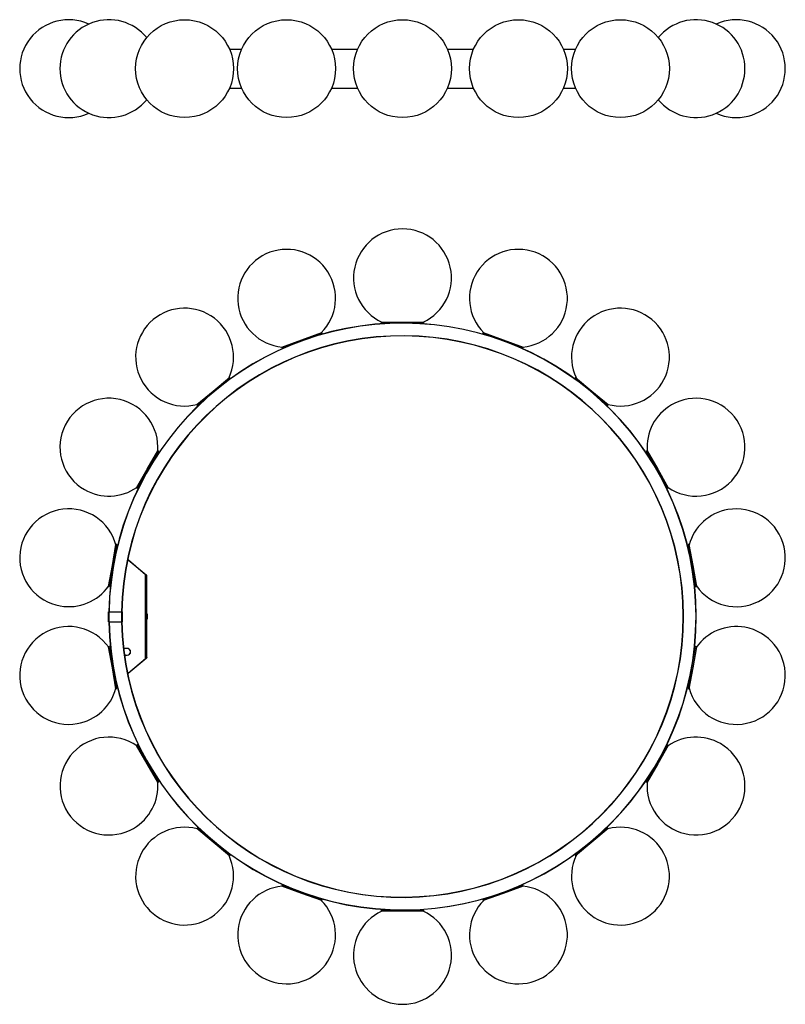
# Model space of a CAD drawing. Header units: millimetres. Extents: x 246 to 1028, y 285 to 1291.
import ezdxf

# ---------------------------------------------------------------- set-up
doc = ezdxf.new("R2010")
doc.units = ezdxf.units.MM
doc.header["$LTSCALE"] = 5

msp = doc.modelspace()

# ---------------------------------------------------------------- linework, layer by layer
at = {"color": 7, "linetype": 'Continuous', "lineweight": 25}
for p, q in [((459.8, 1261.1), (472.3, 1261.1)), ((459.9, 1260.9), (472.2, 1260.9)), ((564, 1261.1), (590.8, 1261.1)), ((564.1, 1260.9), (590.7, 1260.9)), ((682.4, 1261.1), (709.2, 1261.1)), ((682.5, 1260.9), (709.1, 1260.9)), ((800.8, 1261.1), (813.3, 1261.1)), ((800.9, 1260.9), (813.2, 1260.9)), ((459.8, 1221.1), (472.3, 1221.1)), ((459.9, 1221.3), (472.2, 1221.3)), ((564, 1221.1), (590.8, 1221.1)), ((564.1, 1221.3), (590.7, 1221.3)), ((682.4, 1221.1), (709.2, 1221.1)), ((682.5, 1221.3), (709.1, 1221.3)), ((800.8, 1221.1), (813.3, 1221.1)), ((800.9, 1221.3), (813.2, 1221.3)), ((614.8, 982.1), (614.8, 981.1)), ((614.8, 982.1), (636.6, 982.1)), ((658.3, 981.1), (614.8, 981.1)), ((623, 981.1), (623, 980.8)), ((636.6, 982.1), (658.3, 982.1)), ((650.1, 980.8), (650.1, 981.1)), ((658.3, 981.1), (658.3, 982.1)), ((554.4, 970.4), (513.5, 955.5)), ((533.6, 963.9), (554.1, 971.3)), ((546.8, 967.3), (546.7, 967.6)), ((554.4, 970.4), (554.1, 971.3)), ((719.1, 971.3), (718.7, 970.4)), ((759.6, 955.5), (718.7, 970.4)), ((719.1, 971.3), (739.5, 963.9)), ((726.4, 967.6), (726.4, 967.3)), ((513.2, 956.5), (533.6, 963.9)), ((513.2, 956.5), (513.5, 955.5)), ((521.2, 958.3), (521.4, 958.1)), ((739.5, 963.9), (760, 956.5)), ((751.8, 958.1), (751.9, 958.3)), ((759.6, 955.5), (760, 956.5)), ((460.4, 924.9), (427.1, 896.9)), ((443.1, 911.6), (459.8, 925.6)), ((454.3, 919.3), (454.1, 919.6)), ((460.4, 924.9), (459.8, 925.6)), ((813.4, 925.6), (812.8, 924.9)), ((846.1, 896.9), (812.8, 924.9)), ((813.4, 925.6), (830.1, 911.6)), ((819, 919.6), (818.9, 919.3)), ((426.4, 897.7), (443.1, 911.6)), ((830.1, 911.6), (846.7, 897.7)), ((426.4, 897.7), (427.1, 896.9)), ((433.4, 902.2), (433.6, 901.9)), ((839.6, 901.9), (839.8, 902.2)), ((846.1, 896.9), (846.7, 897.7)), ((387.6, 849.9), (365.9, 812.2)), ((375.9, 831.6), (386.8, 850.4)), ((387.6, 849.9), (386.8, 850.4)), ((886.4, 850.4), (885.5, 849.9)), ((907.3, 812.2), (885.5, 849.9)), ((886.4, 850.4), (897.3, 831.6)), ((383.8, 842.6), (383.6, 842.8)), ((889.6, 842.8), (889.4, 842.6)), ((365, 812.7), (375.9, 831.6)), ((897.3, 831.6), (908.1, 812.7)), ((370, 819.3), (370.3, 819.2)), ((902.9, 819.2), (903.2, 819.3)), ((365, 812.7), (365.9, 812.2)), ((907.3, 812.2), (908.1, 812.7)), ((344.9, 754.6), (337.4, 711.7)), ((340.2, 733.3), (343.9, 754.7)), ((343.8, 746.4), (343.5, 746.5)), ((344.9, 754.6), (343.9, 754.7)), ((929.2, 754.7), (928.2, 754.6)), ((935.8, 711.7), (928.2, 754.6)), ((929.2, 754.7), (933, 733.3)), ((929.7, 746.5), (929.4, 746.4)), ((356.6, 738.7), (355.6, 738.7)), ((356, 738.7), (356.5, 739.2)), ((356.5, 739.2), (374.9, 723.7)), ((374.2, 723.7), (356.6, 738.7)), ((336.4, 711.9), (340.2, 733.3)), ((933, 733.3), (936.8, 711.9)), ((338.8, 719.8), (339.1, 719.8)), ((352.1, 717.5), (352.1, 717.5)), ((352.5, 720.4), (352.5, 720.4)), ((374.2, 638.4), (374.2, 723.7)), ((374.7, 723.5), (374.9, 723.7)), ((375, 723.7), (374.8, 723.4)), ((375.4, 723.2), (375, 723.7)), ((375.2, 723.2), (375.4, 722.8)), ((375.5, 639.5), (375.5, 722.6)), ((934.1, 719.8), (934.4, 719.8)), ((336.4, 711.9), (337.4, 711.7)), ((351.4, 711.7), (351.4, 711.7)), ((935.8, 711.7), (936.8, 711.9)), ((336.3, 675.8), (336.3, 685.8)), ((336.3, 685.8), (336.8, 685.8)), ((336.8, 675.8), (336.8, 685.8)), ((336.8, 685.8), (350, 685.8)), ((350, 675.8), (350, 685.8)), ((350, 685.8), (350.5, 685.8)), ((350.5, 675.8), (350.5, 685.8)), ((336.3, 675.8), (336.8, 675.8)), ((336.8, 675.8), (350, 675.8)), ((349.9, 674.3), (349.9, 674.3)), ((350, 675.8), (350.5, 675.8)), ((375.7, 683.8), (375.5, 683.8)), ((375.5, 678.3), (375.7, 678.3)), ((375.7, 683.8), (375.7, 678.3)), ((349.9, 673.5), (349.9, 673.6)), ((350.9, 655.7), (350.9, 655.7)), ((337.4, 650.4), (336.4, 650.2)), ((340.2, 628.8), (336.4, 650.2)), ((337.4, 650.4), (344.9, 607.5)), ((351.6, 648.4), (352.1, 648.4)), ((352.1, 648.7), (352.1, 648.4)), ((353.5, 648.4), (352.1, 648.4)), ((355.4, 648.6), (352.5, 648.6)), ((353.5, 648.6), (353.5, 648.4)), ((354.5, 648.4), (354.5, 648.6)), ((355.4, 648.4), (354.5, 648.4)), ((928.2, 607.5), (935.8, 650.4)), ((936.8, 650.2), (933, 628.8)), ((936.8, 650.2), (935.8, 650.4)), ((339.1, 642.3), (338.8, 642.3)), ((352.5, 641.7), (354.5, 641.7)), ((352.5, 641.4), (352.7, 640.4)), ((353.1, 641.4), (352.5, 641.4)), ((353.6, 634.2), (353.6, 634.2)), ((353.7, 641.6), (355.4, 641.6)), ((354.5, 641.7), (354.5, 641.6)), ((355.4, 641.6), (355.4, 641.7)), ((374.9, 638.4), (356.5, 622.9)), ((356.6, 623.5), (374.2, 638.4)), ((374.7, 638.6), (374.9, 638.4)), ((375, 638.5), (374.8, 638.7)), ((375, 638.5), (375.4, 638.9)), ((375.4, 639.3), (375.2, 638.9)), ((375.4, 638.9), (375.2, 639)), ((934.4, 642.3), (934.1, 642.3)), ((343.9, 607.4), (340.2, 628.8)), ((933, 628.8), (929.2, 607.4)), ((343.5, 615.6), (343.8, 615.7)), ((355.6, 623.5), (356.6, 623.5)), ((356, 623.5), (356.5, 622.9)), ((929.4, 615.7), (929.7, 615.6)), ((343.9, 607.4), (344.9, 607.5)), ((928.2, 607.5), (929.2, 607.4)), ((365.9, 549.9), (365, 549.4)), ((375.9, 530.6), (365, 549.4)), ((365.9, 549.9), (387.6, 512.2)), ((885.5, 512.2), (907.3, 549.9)), ((908.1, 549.4), (897.3, 530.6)), ((908.1, 549.4), (907.3, 549.9)), ((370.3, 542.9), (370, 542.8)), ((903.2, 542.8), (902.9, 542.9)), ((386.8, 511.7), (375.9, 530.6)), ((897.3, 530.6), (886.4, 511.7)), ((383.6, 519.3), (383.8, 519.5)), ((889.4, 519.5), (889.6, 519.3)), ((386.8, 511.7), (387.6, 512.2)), ((885.5, 512.2), (886.4, 511.7)), ((427.1, 465.2), (426.4, 464.5)), ((443.1, 450.5), (426.4, 464.5)), ((427.1, 465.2), (460.4, 437.3)), ((812.8, 437.3), (846.1, 465.2)), ((846.7, 464.5), (830.1, 450.5)), ((846.7, 464.5), (846.1, 465.2)), ((433.6, 460.2), (433.4, 460)), ((839.8, 460), (839.6, 460.2)), ((459.8, 436.5), (443.1, 450.5)), ((830.1, 450.5), (813.4, 436.5)), ((454.1, 442.5), (454.3, 442.8)), ((459.8, 436.5), (460.4, 437.3)), ((812.8, 437.3), (813.4, 436.5)), ((818.9, 442.8), (819, 442.5)), ((513.5, 406.6), (513.2, 405.7)), ((533.6, 398.2), (513.2, 405.7)), ((513.5, 406.6), (554.4, 391.7)), ((521.4, 404.1), (521.2, 403.8)), ((718.7, 391.7), (759.6, 406.6)), ((760, 405.7), (739.5, 398.2)), ((751.9, 403.8), (751.8, 404.1)), ((760, 405.7), (759.6, 406.6)), ((554.1, 390.8), (533.6, 398.2)), ((546.7, 394.5), (546.8, 394.8)), ((739.5, 398.2), (719.1, 390.8)), ((726.4, 394.8), (726.4, 394.5)), ((554.1, 390.8), (554.4, 391.7)), ((718.7, 391.7), (719.1, 390.8)), ((614.8, 381.1), (614.8, 380.1)), ((614.8, 381.1), (658.3, 381.1)), ((636.6, 380.1), (614.8, 380.1)), ((623, 381.4), (623, 381.1)), ((658.3, 380.1), (636.6, 380.1)), ((650.1, 381.1), (650.1, 381.4)), ((658.3, 380.1), (658.3, 381.1))]:
    msp.add_line(p, q, dxfattribs=at)
for centre in [(414, 1241.1), (518.2, 1241.1), (636.6, 1241.1), (755, 1241.1), (859.2, 1241.1)]:
    msp.add_circle(centre, 50, dxfattribs=at)
for centre, radius, start, end in [((295.6, 1241.1), 50, 65.7138, 294.2862), ((336.7, 1241.1), 50, 39.3775, 180), ((936.4, 1241.1), 50, 219.3775, 140.6225), ((977.6, 1241.1), 50, 245.7138, 114.2862), ((336.7, 1241.1), 50, 180, 320.6225), ((636.6, 1027.3), 50, 295.1507, 244.8493), ((518.2, 1006.4), 50, 315.1507, 264.8493), ((755, 1006.4), 50, 275.1507, 224.8493), ((414, 946.3), 50, 335.1507, 284.8493), ((859.2, 946.3), 50, 255.1507, 204.8493), ((636.6, 681.1), 300, 181.005, 179.095), ((636.6, 681.1), 299.8, 181.0056, 179.0944), ((636.6, 681.1), 287, 181.0482, 179.0518), ((636.6, 681.1), 286.8, 181.0489, 179.0511), ((336.7, 854.2), 50, 355.1507, 240), ((936.4, 854.2), 50, 120, 184.8493), ((936.4, 854.2), 50, 235.1507, 120), ((336.7, 854.2), 50, 240, 304.8493), ((295.6, 741.2), 50, 15.1507, 260), ((977.6, 741.2), 50, 100, 164.8493), ((977.6, 741.2), 50, 215.1507, 100), ((636.8, 681.1), 287, 168.4242, 179.0517), ((374, 722.6), 1.5, 45.388, 50), ((295.6, 741.2), 50, 260, 324.8493), ((636.8, 681.1), 287, 181.0482, 186.3234), ((295.6, 620.9), 50, 35.1507, 280), ((977.6, 620.9), 50, 195.1507, 80), ((977.6, 620.9), 50, 80, 144.8493), ((352.5, 649.6), 1, 186.3234, 270), ((636.8, 681.1), 287, 186.5323, 187.8805), ((355.4, 645.1), 3.5, 270, 90), ((355.4, 645.1), 3.35, 270, 90), ((353.7, 640.6), 1, 90, 188.1409), ((636.8, 681.1), 287, 188.1409, 191.5758), ((374, 639.5), 1.5, 310, 314.612), ((295.6, 620.9), 50, 280, 344.8493), ((336.7, 507.9), 50, 55.1507, 300), ((936.4, 507.9), 50, 60, 124.8493), ((936.4, 507.9), 50, 175.1507, 60), ((336.7, 507.9), 50, 300, 4.8493), ((414, 415.8), 50, 75.1507, 24.8493), ((859.2, 415.8), 50, 155.1507, 104.8493), ((518.2, 355.7), 50, 95.1507, 44.8493), ((755, 355.7), 50, 135.1507, 84.8493), ((636.6, 334.8), 50, 115.1507, 64.8493)]:
    msp.add_arc(centre, radius, start, end, dxfattribs=at)
for points, knots in [([(374.2, 723.7), (374.3, 723.7), (374.5, 723.6), (374.8, 723.5), (375, 723.3), (375.1, 723.2), (375.2, 723.2)], [0, 0, 0, 0, 0.25, 0.5, 0.75, 1, 1, 1, 1]), ([(375.5, 722.6), (375.5, 722.6), (375.5, 722.6), (375.5, 722.8), (375.5, 722.9), (375.4, 723.1), (375.4, 723.2), (375.4, 723.2)], [0, 0, 0, 0, 0.119713, 0.272855, 0.52363, 0.758913, 1, 1, 1, 1]), ([(375.4, 722.8), (375.4, 722.8), (375.4, 722.8), (375.4, 722.7), (375.4, 722.7), (375.4, 722.7), (375.4, 722.7), (375.5, 722.6), (375.5, 722.6), (375.5, 722.6)], [0, 0, 0, 0, 0.0549075, 0.1074909, 0.1375502, 0.170044, 0.2495896, 0.5029195, 1, 1, 1, 1]), ([(375.2, 638.9), (375.1, 638.9), (375, 638.8), (374.8, 638.7), (374.5, 638.5), (374.3, 638.4), (374.2, 638.4)], [0, 0, 0, 0, 0.25, 0.5, 0.75, 1, 1, 1, 1]), ([(375.5, 639.5), (375.5, 639.5), (375.5, 639.5), (375.4, 639.5), (375.4, 639.4), (375.4, 639.4), (375.4, 639.4), (375.4, 639.3), (375.4, 639.3), (375.4, 639.3)], [0, 0, 0, 0, 0.497081, 0.750411, 0.829957, 0.86245, 0.89251, 0.945093, 1, 1, 1, 1]), ([(375.4, 638.9), (375.4, 639), (375.4, 639.1), (375.4, 639.2), (375.5, 639.3), (375.5, 639.5), (375.5, 639.5), (375.5, 639.5), (375.5, 639.5)], [0, 0, 0, 0, 0.2552022, 0.4323616, 0.7023188, 0.8477528, 0.9721051, 1, 1, 1, 1])]:
    msp.add_open_spline(points, degree=3, knots=knots, dxfattribs=at)

doc.saveas('drawing.dxf')
